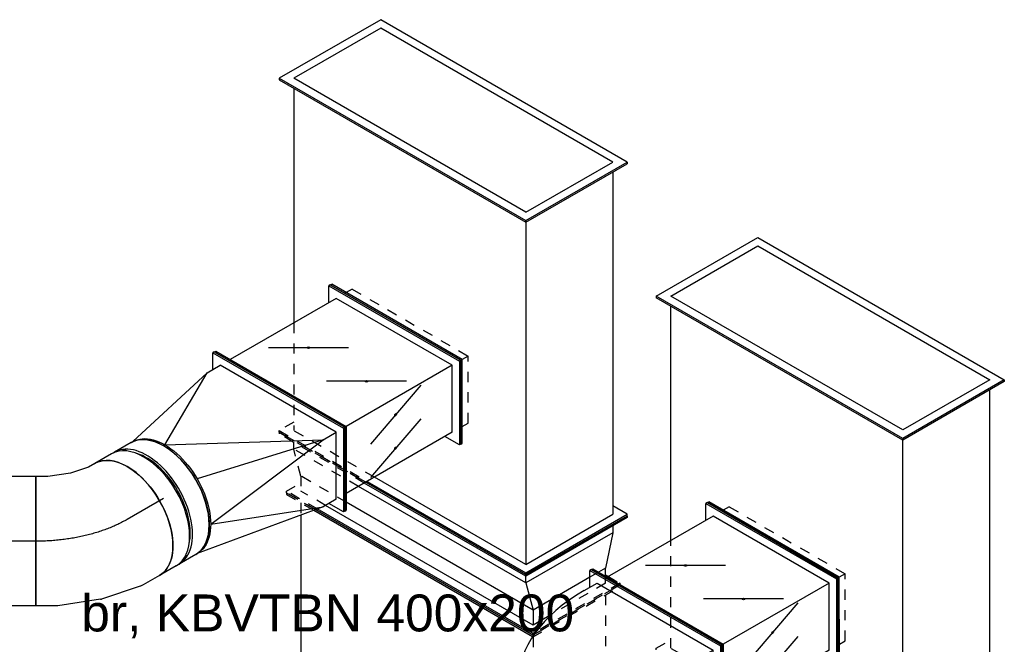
# Model space of a CAD drawing. Extents: x -238422 to 258194, y -34825 to 126331.
# Tile 99 of 239: x -22323 to -19923, y -18336 to -16813. Entities that reach past the tile are written whole.
import ezdxf
from ezdxf.enums import TextEntityAlignment as Align

# ---------------------------------------------------------------- set-up
doc = ezdxf.new("R2010")
doc.units = 0
doc.header["$LTSCALE"] = 50
doc.linetypes.add('CENTER2', pattern=[28.575, 19.05, -3.175, 3.175, -3.175])
doc.linetypes.add('STREEPJES', pattern=[0.1, 0.05, -0.05])
doc.layers.get('0').update_dxf_attribs({"linetype": 'CONTINUOUS'})
for name, color, linetype in [('WL570---_RETOUR', 112, 'CONTINUOUS'), ('WL570---_TOEVOER', 3, 'CONTINUOUS'), ('WL570---_TOEVOER_HL', 8, 'CONTINUOUS'), ('WM570---_RETOUR_PR', 1, 'CONTINUOUS'), ('WM570---_TOEVOER_PR', 1, 'CONTINUOUS')]:
    doc.layers.add(name, color=color, linetype=linetype)
doc.styles.add('BURO-018', font='ARIAL.TTF', dxfattribs={"height": 90})

# ---------------------------------------------------------------- blocks, each defined once
blk = doc.blocks.new('*U1488')
at = {"color": 8, "linetype": 'STREEPJES', "ltscale": 10}
for p, q in [((112.3, 406.6, 10099.5), (116.4, 406.6, 10099.5)), ((233.4, 196.8, 10099.5), (112.3, 406.6, 10099.5)), ((238.8, 194.5, 10099.5), (116.4, 406.6, 10099.5)), ((136.8, 371.2, 10099.5), (1013.8, 371.2, 10099.5)), ((236.9, 194.5, 10099.5), (238.8, 194.5, 10099.5)), ((238.3, 193.5, 10099.5), (238.8, 194.5, 10099.5)), ((238.8, 194.5, 10099.5), (672.5, 194.5, 10099.5)), ((752.1, 194.5, 10099.5), (1115.8, 194.5, 10099.5)), ((-112.3, -406.6, 10099.5), (-71.3, -335.6, 10099.5)), ((-108.2, -406.6, 10099.5), (-69.7, -339.9, 10099.5)), ((-87.8, -371.2, 10099.5), (-58, -371.2, 10099.5)), ((538.3, -371.2, 10099.5), (1442.4, -371.2, 10099.5)), ((-112.3, -406.6, 10099.5), (-108.2, -406.6, 10099.5))]:
    blk.add_line(p, q, dxfattribs=at)
at = {"color": 0, "ltscale": 10}
for p, q in [((2027, 406.6, 10099.5), (2006.5, 371.2, 10099.5)), ((2031, 406.6, 10099.5), (2027, 406.6, 10099.5)), ((2149.4, 194.5, 10099.5), (2027, 406.6, 10099.5)), ((2153.5, 194.5, 10099.5), (2031, 406.6, 10099.5)), ((1013.8, 371.2, 10099.5), (2027, 371.2, 10099.5)), ((2129, 194.5, 10099.5), (2027, 371.2, 10099.5)), ((-71.3, -335.6, 10099.5), (234.7, 194.5, 10099.5)), ((-69.7, -339.9, 10099.5), (238.3, 193.5, 10099.5)), ((234.7, 194.5, 10099.5), (233.4, 196.8, 10099.5)), ((234.7, 194.5, 10099.5), (236.9, 194.5, 10099.5)), ((672.5, 194.5, 10099.5), (752.1, 194.5, 10099.5)), ((1115.8, 194.5, 10099.5), (2129, 194.5, 10099.5)), ((2129, 194.5, 10099.5), (1802.4, -371.2, 10099.5)), ((1802.4, -406.6, 10099.5), (2149.4, 194.5, 10099.5)), ((1806.5, -406.6, 10099.5), (2153.5, 194.5, 10099.5)), ((2153.5, 194.5, 10099.5), (2149.4, 194.5, 10099.5)), ((-58, -371.2, 10099.5), (538.3, -371.2, 10099.5)), ((1442.4, -371.2, 10099.5), (1802.4, -371.2, 10099.5)), ((1782, -371.2, 10099.5), (1802.4, -406.6, 10099.5)), ((1806.5, -406.6, 10099.5), (1802.4, -406.6, 10099.5))]:
    blk.add_line(p, q, dxfattribs=at)
at = {"layer": 'WM570---_TOEVOER_PR', "color": 1, "style": 'BURO-018'}
blk.add_attdef('POSNR', text='', height=90, dxfattribs=at).set_placement((0, 0), align=Align.MIDDLE)
blk = doc.blocks.new('*U1519')
at = {"color": 0, "ltscale": 10}
for p, q in [((102.1, 424.3, 9377.8), (-244.9, -176.8, 9377.8)), ((102.1, 424.3, 9377.8), (106.1, 424.3, 9377.8)), ((244.9, 176.8, 9377.8), (102.1, 424.3, 9377.8)), ((249, 176.8, 9377.8), (106.1, 424.3, 9377.8)), ((960.8, 424.3, 9377.8), (940.4, 388.9, 9377.8)), ((964.9, 424.3, 9377.8), (960.8, 424.3, 9377.8)), ((1103.7, 176.8, 9377.8), (960.8, 424.3, 9377.8)), ((1107.7, 176.8, 9377.8), (964.9, 424.3, 9377.8)), ((102.1, 388.9, 9377.8), (-224.5, -176.8, 9377.8)), ((224.5, 176.8, 9377.8), (102.1, 388.9, 9377.8)), ((126.6, 388.9, 9377.8), (960.8, 388.9, 9377.8)), ((1083.2, 176.8, 9377.8), (960.8, 388.9, 9377.8)), ((224.5, 176.8, 9377.8), (-102.1, -388.9, 9377.8)), ((-102.1, -424.3, 9377.8), (244.9, 176.8, 9377.8)), ((-98, -424.3, 9377.8), (249, 176.8, 9377.8)), ((244.9, 176.8, 9377.8), (249, 176.8, 9377.8)), ((249, 176.8, 9377.8), (1083.2, 176.8, 9377.8)), ((1083.2, 176.8, 9377.8), (870.3, -192.1, 9377.8)), ((880.5, -209.8, 9377.8), (1103.7, 176.8, 9377.8)), ((882.5, -213.3, 9377.8), (1107.7, 176.8, 9377.8)), ((1107.7, 176.8, 9377.8), (1103.7, 176.8, 9377.8)), ((-244.9, -176.8, 9377.8), (-102.1, -424.3, 9377.8)), ((-224.5, -176.8, 9377.8), (-102.1, -388.9, 9377.8)), ((-77.6, -388.9, 9377.8), (494, -388.9, 9377.8)), ((-102.1, -424.3, 9377.8), (-98, -424.3, 9377.8))]:
    blk.add_line(p, q, dxfattribs=at)
at = {"color": 8, "linetype": 'STREEPJES', "ltscale": 10}
for p, q in [((870.3, -192.1, 9377.8), (756.6, -388.9, 9377.8)), ((756.6, -424.3, 9377.8), (880.5, -209.8, 9377.8)), ((760.7, -424.3, 9377.8), (882.5, -213.3, 9377.8)), ((494, -388.9, 9377.8), (756.6, -388.9, 9377.8)), ((736.2, -388.9, 9377.8), (756.6, -424.3, 9377.8)), ((760.7, -424.3, 9377.8), (756.6, -424.3, 9377.8))]:
    blk.add_line(p, q, dxfattribs=at)
at = {"layer": 'WM570---_TOEVOER_PR', "color": 1, "style": 'BURO-018'}
blk.add_attdef('POSNR', text='', height=90, dxfattribs=at).set_placement((0, 0), align=Align.MIDDLE)
blk = doc.blocks.new('*U1527')
at = {"color": 0, "ltscale": 10}
for p, q in [((0, 157.5, 9017.4), (382.2, 157.5, 9017.4)), ((0, -157.5, 9017.4), (0, 157.5, 9017.4)), ((382.2, 157.5, 9017.4), (382.2, -157.5, 9017.4)), ((0, -157.5, 9017.4), (382.2, -157.5, 9017.4))]:
    blk.add_line(p, q, dxfattribs=at)
at = {"layer": 'WL570---_TOEVOER_HL', "linetype": 'CENTER2'}
blk.add_line((0, 0, 9017.4), (382.2, 0, 9017.4), dxfattribs=at)
at = {"layer": 'WM570---_TOEVOER_PR', "color": 1, "style": 'BURO-018'}
blk.add_attdef('POSNR', text='', height=90, dxfattribs=at).set_placement((0, 0), align=Align.MIDDLE)
blk = doc.blocks.new('*U1528')
at = {"color": 0, "ltscale": 10}
for p, q in [((-106.6, 157.5, 9017.4), (-60.7, 157.5, 9017.4)), ((-52.8, 156.7, 9017.4), (44.8, 136.7, 9017.4)), ((47.3, 136, 9017.4), (145.2, 98, 9017.4)), ((145.2, 98, 9017.4), (145.5, 97.9, 9017.4)), ((145.5, 97.9, 9017.4), (191.8, 71.1, 9017.4)), ((191.8, 71.1, 9017.4), (34.3, -201.6, 9017.4)), ((-106.6, -157.5, 9017.4), (-88.6, -157.5, 9017.4)), ((-88.6, -157.5, 9017.4), (-43.1, -166.8, 9017.4)), ((-43.1, -166.8, 9017.4), (8.8, -187, 9017.4)), ((8.8, -187, 9017.4), (34.3, -201.6, 9017.4))]:
    blk.add_line(p, q, dxfattribs=at)
at = {"color": 0, "ltscale": 10, "extrusion": (-2.03185e-17, 7.58296e-17, -1)}
for centre, major_axis, ratio, start_param, end_param in [((-106.6, 0, 9017.4), (0, -157.5), 0.57735, 0, 3.141593), ((-72.7, 0, 9017.4), (15.9, 157.3), 0.497511, 6.232846, 6.333525)]:
    blk.add_ellipse(centre, major_axis=major_axis, ratio=ratio, start_param=start_param, end_param=end_param, dxfattribs=at)
at = {"color": 0, "ltscale": 10}
blk.add_ellipse((1.5, -15.2, 9017.4), major_axis=(-44.6, -151.6), ratio=0.313149, start_param=3.11519, end_param=3.167995, dxfattribs=at)
at = {"layer": 'WL570---_TOEVOER_HL', "linetype": 'CENTER2', "extrusion": (-2.03185e-17, 7.58296e-17, -1)}
blk.add_ellipse((22.1, -222.8, 9017.4), major_axis=(-272.8, 157.5), ratio=0.57735, start_param=0.785398, end_param=1.570796, dxfattribs=at)
at = {"layer": 'WM570---_TOEVOER_PR', "color": 1, "style": 'BURO-018'}
blk.add_attdef('POSNR', text='', height=90, dxfattribs=at).set_placement((0, 0), align=Align.MIDDLE)
blk = doc.blocks.new('*U1941')
at = {"color": 0, "ltscale": 10}
for p, q in [((-51, 157.5, 9128.8), (-4.1, 157.5, 9128.8)), ((4.1, 157.5, 9128.8), (51, 157.5, 9128.8)), ((-51, -157.5, 9128.8), (-4.1, -157.5, 9128.8)), ((4.1, -157.5, 9128.8), (51, -157.5, 9128.8))]:
    blk.add_line(p, q, dxfattribs=at)
for centre, major_axis, start_param, end_param in [((-51, 0, 9128.8), (0, -157.5), 3.141593, 6.283185), ((-4.1, 0, 9128.8), (0, -157.5), 3.141593, 6.328096), ((4.1, 0, 9128.8), (0, -157.5), 3.141593, 6.283185), ((51, 0, 9128.8), (0, -157.5), 3.141593, 6.283185), ((-4.1, 0, 9128.8), (0, -157.5), 3.096682, 3.138451), ((-4.1, 0, 9128.8), (0, -149.6), 3.693417, 5.731361)]:
    blk.add_ellipse(centre, major_axis=major_axis, ratio=0.57735, start_param=start_param, end_param=end_param, dxfattribs=at)
at = {"layer": 'WL570---_TOEVOER_HL', "linetype": 'CENTER2'}
blk.add_line((-51, 0, 9128.8), (51, 0, 9128.8), dxfattribs=at)
at = {"layer": 'WM570---_TOEVOER_PR', "color": 1, "style": 'BURO-018'}
blk.add_attdef('POSNR', text='', height=90, dxfattribs=at).set_placement((0, 0), align=Align.MIDDLE)
blk = doc.blocks.new('*U1942')
at = {"color": 0, "ltscale": 10}
for p, q in [((-147, 70.7, 9393), (-44.9, 247.5, 9393)), ((-142.9, 70.7, 9393), (-40.8, 247.5, 9393)), ((-44.9, 247.5, 9393), (-40.8, 247.5, 9393)), ((-40.8, 247.5, 9393), (-20.4, 212.1, 9393)), ((-40.8, 212.1, 9393), (-122.5, 70.7, 9393)), ((-40.8, 212.1, 9393), (-4.1, 212.1, 9393)), ((254.1, 111.4, 9393), (-4.1, 212.1, 9393)), ((-4.1, 212.1, 9393), (318.4, 157.5, 9393)), ((322.5, 157.5, 9393), (318.4, 157.5, 9393)), ((341.1, 149.6, 9393), (349.2, 149.6, 9393)), ((254.1, 111.4, 9393), (-85.7, 70.7, 9393)), ((-147, 70.7, 9393), (-142.9, 70.7, 9393)), ((36.7, -247.5, 9393), (-147, 70.7, 9393)), ((40.8, -247.5, 9393), (-142.9, 70.7, 9393)), ((-122.5, 70.7, 9393), (40.8, -212.1, 9393)), ((-85.7, 70.7, 9393), (-122.5, 70.7, 9393)), ((254.1, -111.4, 9393), (-85.7, 70.7, 9393)), ((-85.7, 70.7, 9393), (227.5, 0, 9393)), ((254.1, -111.4, 9393), (77.6, -212.1, 9393)), ((77.6, -212.1, 9393), (318.4, -157.5, 9393)), ((322.5, -157.5, 9393), (318.4, -157.5, 9393)), ((341.1, -149.6, 9393), (349.2, -149.6, 9393)), ((61.2, -212.1, 9393), (40.8, -247.5, 9393)), ((77.6, -212.1, 9393), (40.8, -212.1, 9393)), ((36.7, -247.5, 9393), (40.8, -247.5, 9393))]:
    blk.add_line(p, q, dxfattribs=at)
at = {"color": 0, "ltscale": 10, "extrusion": (1.50663e-16, -1.83133e-16, -1)}
for centre, start_param, end_param in [((318.4, 0, 9393), 0, 3.141593), ((322.5, 0, 9393), 0, 3.141593), ((322.5, 0, 9393), 3.4027, 3.44948), ((322.5, 0, 9393), 5.975298, 6.022078)]:
    blk.add_ellipse(centre, major_axis=(0, -157.5), ratio=0.57735, start_param=start_param, end_param=end_param, dxfattribs=at)
at = {"color": 0, "ltscale": 10}
blk.add_ellipse((369.5, 0, 9393), major_axis=(0, -149.6), ratio=0.57735, start_param=3.693417, end_param=5.731361, dxfattribs=at)
at = {"layer": 'WM570---_TOEVOER_PR', "color": 1, "style": 'BURO-018'}
blk.add_attdef('POSNR', text='', height=90, dxfattribs=at).set_placement((0, 0), align=Align.MIDDLE)
blk = doc.blocks.new('*U1957')
at = {"color": 0, "ltscale": 10}
for p, q in [((-302.1, 70.7, 8532.7), (-200, 247.5, 8532.7)), ((-298, 70.7, 8532.7), (-195.9, 247.5, 8532.7)), ((-200, 247.5, 8532.7), (-195.9, 247.5, 8532.7)), ((-195.9, 247.5, 8532.7), (-175.5, 212.1, 8532.7)), ((-195.9, 212.1, 8532.7), (-277.6, 70.7, 8532.7)), ((-159.2, 212.1, 8532.7), (-195.9, 212.1, 8532.7)), ((-189.6, 121.6, 8532.7), (-191, 119.1, 8532.7)), ((-189.6, 121.6, 8532.7), (200.1, -103.4, 8532.7)), ((-191, 119.1, 8532.7), (198.7, -105.9, 8532.7)), ((-172.2, 101.8, 8532.7), (-169.4, 106.6, 8532.7)), ((-302.1, 70.7, 8532.7), (-298, 70.7, 8532.7)), ((-118.4, -247.5, 8532.7), (-302.1, 70.7, 8532.7)), ((-114.3, -247.5, 8532.7), (-298, 70.7, 8532.7)), ((-114.3, -212.1, 8532.7), (-277.6, 70.7, 8532.7)), ((-240.8, 70.7, 8532.7), (-277.6, 70.7, 8532.7)), ((174.2, -98.2, 8532.7), (177, -93.4, 8532.7)), ((200.1, -103.4, 8532.7), (198.7, -105.9, 8532.7)), ((-93.9, -212.1, 8532.7), (-114.3, -247.5, 8532.7)), ((-77.5, -212.1, 8532.7), (-114.3, -212.1, 8532.7)), ((-118.4, -247.5, 8532.7), (-114.3, -247.5, 8532.7))]:
    blk.add_line(p, q, dxfattribs=at)
for centre, major_axis, end_param in [((-220.4, 318.2, 8532.7), (-129.9, 75), 2.555907), ((-302.1, 176.8, 8532.7), (-129.9, 75), 3.141593), ((-302.1, 176.8, 8532.7), (-476.3, 275), 3.141593)]:
    blk.add_ellipse(centre, major_axis=major_axis, ratio=0.57735, start_param=2.356194, end_param=end_param, dxfattribs=at)
at = {"layer": 'WM570---_RETOUR_PR', "color": 1, "style": 'BURO-018'}
blk.add_attdef('POSNR', text='', height=90, dxfattribs=at).set_placement((0, 0), align=Align.MIDDLE)
blk = doc.blocks.new('*U1958')
at = {"ltscale": 10}
h = blk.add_hatch(color=2, dxfattribs=at)
edge = h.paths.add_edge_path()
edge.add_ellipse((-61.2, 176.8), major_axis=(2.6, 1.5), ratio=0.57735, start_angle=0, end_angle=360)
h = blk.add_hatch(color=2, dxfattribs=at)
edge = h.paths.add_edge_path()
edge.add_ellipse((-102.1, 106.1), major_axis=(2.6, 1.5), ratio=0.57735, start_angle=0, end_angle=360)
h = blk.add_hatch(color=2, dxfattribs=at)
edge = h.paths.add_edge_path()
edge.add_ellipse((-81.6, 0), major_axis=(-2.89, 1.67), ratio=0.57735, start_angle=0, end_angle=360)
h = blk.add_hatch(color=2, dxfattribs=at)
edge = h.paths.add_edge_path()
edge.add_ellipse((0, -141.4), major_axis=(-2.89, 1.67), ratio=0.57735, start_angle=0, end_angle=360)
at = {"color": 2, "ltscale": 10}
for p, q in [((-306.2, 70.7, 8760.8), (-204.1, 247.5, 8760.8)), ((-302.1, 70.7, 8760.8), (-200, 247.5, 8760.8)), ((-204.1, 247.5, 8760.8), (-200, 247.5, 8760.8)), ((-200, 247.5, 8760.8), (-179.6, 212.1, 8760.8)), ((16.3, 70.7, 8760.8), (118.4, 247.5, 8760.8)), ((20.4, 70.7, 8760.8), (122.5, 247.5, 8760.8)), ((122.5, 247.5, 8760.8), (118.4, 247.5, 8760.8)), ((-200, 212.1, 8760.8), (-281.7, 70.7, 8760.8)), ((-200, 212.1, 8760.8), (98, 212.1, 8760.8)), ((-150.2, 145.3, 8760.8), (27.8, 208.2, 8760.8)), ((-191.1, 74.6, 8760.8), (-13.1, 137.5, 8760.8)), ((-306.2, 70.7, 8760.8), (-302.1, 70.7, 8760.8)), ((-122.5, -247.5, 8760.8), (-306.2, 70.7, 8760.8)), ((-118.4, -247.5, 8760.8), (-302.1, 70.7, 8760.8)), ((-281.7, 70.7, 8760.8), (-118.4, -212.1, 8760.8)), ((-281.7, 70.7, 8760.8), (16.3, 70.7, 8760.8)), ((-166.1, 48.7, 8760.8), (2.8, -48.8, 8760.8)), ((20.4, 70.7, 8760.8), (16.3, 70.7, 8760.8)), ((200, -247.5, 8760.8), (16.3, 70.7, 8760.8)), ((204.1, -247.5, 8760.8), (20.4, 70.7, 8760.8)), ((-84.4, -92.7, 8760.8), (84.4, -190.2, 8760.8)), ((-98, -212.1, 8760.8), (-118.4, -247.5, 8760.8)), ((-118.4, -212.1, 8760.8), (179.6, -212.1, 8760.8)), ((-122.5, -247.5, 8760.8), (-118.4, -247.5, 8760.8)), ((204.1, -247.5, 8760.8), (200, -247.5, 8760.8))]:
    blk.add_line(p, q, dxfattribs=at)
for centre, major_axis in [((-61.2, 176.8, 8760.8), (2.6, 1.5)), ((-102.1, 106.1, 8760.8), (2.6, 1.5)), ((-81.6, 0, 8760.8), (-2.89, 1.67)), ((0, -141.4, 8760.8), (-2.89, 1.67))]:
    blk.add_ellipse(centre, major_axis=major_axis, ratio=0.57735, dxfattribs=at)
at = {"layer": 'WL570---_TOEVOER', "color": 1, "style": 'BURO-018'}
blk.add_attdef('I', text='', height=90, dxfattribs=at).set_placement((0, 0), align=Align.MIDDLE)
at = {"layer": 'WM570---_TOEVOER_PR', "color": 1, "style": 'BURO-018'}
blk.add_attdef('POSNR', text='', height=90, dxfattribs=at).set_placement((0, 0), align=Align.MIDDLE)
blk = doc.blocks.new('*U1959')
at = {"ltscale": 10}
h = blk.add_hatch(color=2, dxfattribs=at)
edge = h.paths.add_edge_path()
edge.add_ellipse((-61.2, 176.8), major_axis=(2.6, 1.5), ratio=0.57735, start_angle=0, end_angle=360)
h = blk.add_hatch(color=2, dxfattribs=at)
edge = h.paths.add_edge_path()
edge.add_ellipse((-102.1, 106.1), major_axis=(2.6, 1.5), ratio=0.57735, start_angle=0, end_angle=360)
h = blk.add_hatch(color=2, dxfattribs=at)
edge = h.paths.add_edge_path()
edge.add_ellipse((-81.6, 0), major_axis=(-2.89, 1.67), ratio=0.57735, start_angle=0, end_angle=360)
h = blk.add_hatch(color=2, dxfattribs=at)
edge = h.paths.add_edge_path()
edge.add_ellipse((0, -141.4), major_axis=(-2.89, 1.67), ratio=0.57735, start_angle=0, end_angle=360)
at = {"color": 2, "ltscale": 10}
for p, q in [((-306.2, 70.7, 9511.3), (-204.1, 247.5, 9511.3)), ((-302.1, 70.7, 9511.3), (-200, 247.5, 9511.3)), ((-204.1, 247.5, 9511.3), (-200, 247.5, 9511.3)), ((-200, 247.5, 9511.3), (-179.6, 212.1, 9511.3)), ((16.3, 70.7, 9511.3), (118.4, 247.5, 9511.3)), ((20.4, 70.7, 9511.3), (122.5, 247.5, 9511.3)), ((122.5, 247.5, 9511.3), (118.4, 247.5, 9511.3)), ((-200, 212.1, 9511.3), (-281.7, 70.7, 9511.3)), ((-200, 212.1, 9511.3), (98, 212.1, 9511.3)), ((-150.2, 145.3, 9511.3), (27.8, 208.2, 9511.3)), ((-191.1, 74.6, 9511.3), (-13.1, 137.5, 9511.3)), ((-306.2, 70.7, 9511.3), (-302.1, 70.7, 9511.3)), ((-122.5, -247.5, 9511.3), (-306.2, 70.7, 9511.3)), ((-118.4, -247.5, 9511.3), (-302.1, 70.7, 9511.3)), ((-281.7, 70.7, 9511.3), (-118.4, -212.1, 9511.3)), ((-281.7, 70.7, 9511.3), (16.3, 70.7, 9511.3)), ((-166.1, 48.7, 9511.3), (2.8, -48.8, 9511.3)), ((20.4, 70.7, 9511.3), (16.3, 70.7, 9511.3)), ((200, -247.5, 9511.3), (16.3, 70.7, 9511.3)), ((204.1, -247.5, 9511.3), (20.4, 70.7, 9511.3)), ((-84.4, -92.7, 9511.3), (84.4, -190.2, 9511.3)), ((-98, -212.1, 9511.3), (-118.4, -247.5, 9511.3)), ((-118.4, -212.1, 9511.3), (179.6, -212.1, 9511.3)), ((-122.5, -247.5, 9511.3), (-118.4, -247.5, 9511.3)), ((204.1, -247.5, 9511.3), (200, -247.5, 9511.3))]:
    blk.add_line(p, q, dxfattribs=at)
for centre, major_axis in [((-61.2, 176.8, 9511.3), (2.6, 1.5)), ((-102.1, 106.1, 9511.3), (2.6, 1.5)), ((-81.6, 0, 9511.3), (-2.89, 1.67)), ((0, -141.4, 9511.3), (-2.89, 1.67))]:
    blk.add_ellipse(centre, major_axis=major_axis, ratio=0.57735, dxfattribs=at)
at = {"layer": 'WL570---_TOEVOER', "color": 1, "style": 'BURO-018'}
blk.add_attdef('I', text='', height=90, dxfattribs=at).set_placement((0, 0), align=Align.MIDDLE)
at = {"layer": 'WM570---_TOEVOER_PR', "color": 1, "style": 'BURO-018'}
blk.add_attdef('POSNR', text='', height=90, dxfattribs=at).set_placement((0, 0), align=Align.MIDDLE)
blk = doc.blocks.new('*U1960')
at = {"color": 0, "ltscale": 10}
for p, q in [((-4.1, 247.5, 9655.7), (-106.1, 70.7, 9655.7)), ((0, 247.5, 9655.7), (-102.1, 70.7, 9655.7)), ((0, 247.5, 9655.7), (-4.1, 247.5, 9655.7)), ((-24.5, 212.1, 9655.7), (-40.8, 212.1, 9655.7)), ((-122.5, 70.7, 9655.7), (-106.1, 70.7, 9655.7)), ((-102.1, 70.7, 9655.7), (-106.1, 70.7, 9655.7)), ((-106.1, 70.7, 9655.7), (77.6, -247.5, 9655.7)), ((-102.1, 70.7, 9655.7), (81.6, -247.5, 9655.7)), ((40.8, -212.1, 9655.7), (57.2, -212.1, 9655.7)), ((81.6, -247.5, 9655.7), (77.6, -247.5, 9655.7))]:
    blk.add_line(p, q, dxfattribs=at)
at = {"color": 8, "linetype": 'STREEPJES', "ltscale": 10}
for p, q in [((-40.8, 212.1, 9655.7), (-122.5, 70.7, 9655.7)), ((-20.4, 212.1, 9655.7), (-24.5, 212.1, 9655.7)), ((40.8, -212.1, 9655.7), (-122.5, 70.7, 9655.7)), ((-106.1, 70.7, 9655.7), (-102.1, 70.7, 9655.7)), ((57.2, -212.1, 9655.7), (61.2, -212.1, 9655.7))]:
    blk.add_line(p, q, dxfattribs=at)
at = {"layer": 'WM570---_TOEVOER_PR', "color": 1, "style": 'BURO-018'}
blk.add_attdef('POSNR', text='', height=90, dxfattribs=at).set_placement((0, 0), align=Align.MIDDLE)
blk = doc.blocks.new('*U1961')
at = {"color": 0, "ltscale": 10}
for p, q in [((-4.1, 247.5, 8905.1), (-106.1, 70.7, 8905.1)), ((0, 247.5, 8905.1), (-102.1, 70.7, 8905.1)), ((0, 247.5, 8905.1), (-4.1, 247.5, 8905.1)), ((-24.5, 212.1, 8905.1), (-40.8, 212.1, 8905.1)), ((-122.5, 70.7, 8905.1), (-106.1, 70.7, 8905.1)), ((-102.1, 70.7, 8905.1), (-106.1, 70.7, 8905.1)), ((-106.1, 70.7, 8905.1), (77.6, -247.5, 8905.1)), ((-102.1, 70.7, 8905.1), (81.6, -247.5, 8905.1)), ((40.8, -212.1, 8905.1), (57.2, -212.1, 8905.1)), ((81.6, -247.5, 8905.1), (77.6, -247.5, 8905.1))]:
    blk.add_line(p, q, dxfattribs=at)
at = {"color": 8, "linetype": 'STREEPJES', "ltscale": 10}
for p, q in [((-40.8, 212.1, 8905.1), (-122.5, 70.7, 8905.1)), ((-20.4, 212.1, 8905.1), (-24.5, 212.1, 8905.1)), ((40.8, -212.1, 8905.1), (-122.5, 70.7, 8905.1)), ((-106.1, 70.7, 8905.1), (-102.1, 70.7, 8905.1)), ((57.2, -212.1, 8905.1), (61.2, -212.1, 8905.1))]:
    blk.add_line(p, q, dxfattribs=at)
at = {"layer": 'WM570---_TOEVOER_PR', "color": 1, "style": 'BURO-018'}
blk.add_attdef('POSNR', text='', height=90, dxfattribs=at).set_placement((0, 0), align=Align.MIDDLE)
blk = doc.blocks.new('*U1964')
at = {"color": 8, "linetype": 'STREEPJES', "ltscale": 10}
for p, q in [((-19.7, 213.3, 9237.4), (102.1, 424.3, 9237.4)), ((-17.7, 209.8, 9237.4), (106.1, 424.3, 9237.4)), ((102.1, 424.3, 9237.4), (106.1, 424.3, 9237.4)), ((106.1, 424.3, 9237.4), (126.6, 388.9, 9237.4)), ((-7.5, 192.1, 9237.4), (106.1, 388.9, 9237.4)), ((106.1, 388.9, 9237.4), (368.8, 388.9, 9237.4))]:
    blk.add_line(p, q, dxfattribs=at)
at = {"color": 0, "ltscale": 10}
for p, q in [((613.8, -176.8, 9237.4), (960.8, 424.3, 9237.4)), ((617.8, -176.8, 9237.4), (964.9, 424.3, 9237.4)), ((964.9, 424.3, 9237.4), (960.8, 424.3, 9237.4)), ((964.9, 424.3, 9237.4), (1107.7, 176.8, 9237.4)), ((368.8, 388.9, 9237.4), (940.4, 388.9, 9237.4)), ((638.3, -176.8, 9237.4), (964.9, 388.9, 9237.4)), ((964.9, 388.9, 9237.4), (1087.3, 176.8, 9237.4)), ((-244.9, -176.8, 9237.4), (-19.7, 213.3, 9237.4)), ((-240.9, -176.8, 9237.4), (-17.7, 209.8, 9237.4)), ((-220.5, -176.8, 9237.4), (-7.5, 192.1, 9237.4)), ((1107.7, 176.8, 9237.4), (760.7, -424.3, 9237.4)), ((1087.3, 176.8, 9237.4), (760.7, -388.9, 9237.4)), ((-244.9, -176.8, 9237.4), (-240.9, -176.8, 9237.4)), ((-102.1, -424.3, 9237.4), (-244.9, -176.8, 9237.4)), ((-98, -424.3, 9237.4), (-240.9, -176.8, 9237.4)), ((-98, -388.9, 9237.4), (-220.5, -176.8, 9237.4)), ((-220.5, -176.8, 9237.4), (613.8, -176.8, 9237.4)), ((617.8, -176.8, 9237.4), (613.8, -176.8, 9237.4)), ((756.6, -424.3, 9237.4), (613.8, -176.8, 9237.4)), ((760.7, -424.3, 9237.4), (617.8, -176.8, 9237.4)), ((760.7, -388.9, 9237.4), (638.3, -176.8, 9237.4)), ((-77.6, -388.9, 9237.4), (-98, -424.3, 9237.4)), ((-98, -388.9, 9237.4), (736.2, -388.9, 9237.4)), ((-102.1, -424.3, 9237.4), (-98, -424.3, 9237.4)), ((760.7, -424.3, 9237.4), (756.6, -424.3, 9237.4))]:
    blk.add_line(p, q, dxfattribs=at)
at = {"layer": 'WM570---_RETOUR_PR', "color": 1, "style": 'BURO-018'}
blk.add_attdef('POSNR', text='', height=90, dxfattribs=at).set_placement((0, 0), align=Align.MIDDLE)
blk = doc.blocks.new('*U1965')
at = {"color": 8, "linetype": 'STREEPJES', "ltscale": 10}
for p, q in [((95.2, 216.9, 10070.6), (215, 424.3, 10070.6)), ((97.3, 213.3, 10070.6), (219.1, 424.3, 10070.6)), ((219.1, 424.3, 10070.6), (215, 424.3, 10070.6)), ((30.5, 335.6, 10070.6), (71.4, 406.6, 10070.6)), ((32.1, 331.3, 10070.6), (75.5, 406.6, 10070.6)), ((71.4, 406.6, 10070.6), (75.5, 406.6, 10070.6)), ((75.5, 406.6, 10070.6), (95.9, 371.2, 10070.6)), ((87.1, 231, 10070.6), (178.2, 388.9, 10070.6)), ((112.3, 371.2, 10070.6), (178.2, 388.9, 10070.6)), ((178.2, 388.9, 10070.6), (194.6, 388.9, 10070.6)), ((40.8, 311.1, 10070.6), (75.5, 371.2, 10070.6)), ((48.5, 260.8, 10070.6), (112.3, 371.2, 10070.6)), ((112.3, 371.2, 10070.6), (75.5, 371.2, 10070.6)), ((-153.1, -406.6, 10070.6), (-274.2, -196.8, 10070.6)), ((-149, -406.6, 10070.6), (-267.3, -201.8, 10070.6)), ((-149, -371.2, 10070.6), (-225.1, -239.5, 10070.6)), ((-122, -354.4, 10070.6), (-134.2, -333.2, 10070.6)), ((-149, -371.2, 10070.6), (-131.7, -371.2, 10070.6)), ((-132.7, -378.3, 10070.6), (-149, -406.6, 10070.6)), ((-153.1, -406.6, 10070.6), (-149, -406.6, 10070.6))]:
    blk.add_line(p, q, dxfattribs=at)
at = {"color": 0, "ltscale": 10}
for p, q in [((-275.6, -194.5, 10070.6), (30.5, 335.6, 10070.6)), ((-271.5, -194.5, 10070.6), (32.1, 331.3, 10070.6)), ((-251.1, -194.5, 10070.6), (40.8, 311.1, 10070.6)), ((-214.3, -194.5, 10070.6), (48.5, 260.8, 10070.6)), ((-148.4, -176.8, 10070.6), (87.1, 231, 10070.6)), ((-132, -176.8, 10070.6), (95.2, 216.9, 10070.6)), ((-127.9, -176.8, 10070.6), (97.3, 213.3, 10070.6)), ((-148.4, -176.8, 10070.6), (-214.3, -194.5, 10070.6)), ((-148.4, -176.8, 10070.6), (-132, -176.8, 10070.6)), ((-25.9, -388.9, 10070.6), (-148.4, -176.8, 10070.6)), ((-127.9, -176.8, 10070.6), (-132, -176.8, 10070.6)), ((10.9, -424.3, 10070.6), (-132, -176.8, 10070.6)), ((14.9, -424.3, 10070.6), (-127.9, -176.8, 10070.6)), ((-275.6, -194.5, 10070.6), (-271.5, -194.5, 10070.6)), ((-274.2, -196.8, 10070.6), (-275.6, -194.5, 10070.6)), ((-267.3, -201.8, 10070.6), (-271.5, -194.5, 10070.6)), ((-225.1, -239.5, 10070.6), (-251.1, -194.5, 10070.6)), ((-214.3, -194.5, 10070.6), (-251.1, -194.5, 10070.6)), ((-134.2, -333.2, 10070.6), (-214.3, -194.5, 10070.6)), ((-112.3, -371.2, 10070.6), (-122, -354.4, 10070.6)), ((-128.6, -371.2, 10070.6), (-132.7, -378.3, 10070.6)), ((-131.7, -371.2, 10070.6), (-112.3, -371.2, 10070.6)), ((-25.9, -388.9, 10070.6), (-112.3, -371.2, 10070.6)), ((-9.6, -388.9, 10070.6), (-25.9, -388.9, 10070.6)), ((14.9, -424.3, 10070.6), (10.9, -424.3, 10070.6))]:
    blk.add_line(p, q, dxfattribs=at)
at = {"layer": 'WM570---_TOEVOER_PR', "color": 1, "style": 'BURO-018'}
blk.add_attdef('POSNR', text='', height=90, dxfattribs=at).set_placement((0, 0), align=Align.MIDDLE)

msp = doc.modelspace()

# ---------------------------------------------------------------- block references
at = {"layer": 'WL570---_RETOUR'}
for name, p, rotation in [('*U1964', (-20346.85903, -18451.38272, -9237.35462), 90), ('*U1957', (-20908.11409, -18427.02542, -8532.73716), 209.9999999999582)]:
    msp.add_blockref(name, p, dxfattribs=dict(at, rotation=rotation))
at = {"layer": 'WL570---_TOEVOER'}
for name, p, rotation in [('*U1519', (-21266.09784, -17057.86904, -9377.82467), 270), ('*U1960', (-21371.28689, -17632.99281, -9655.66885), 209.9999999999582), ('*U1942', (-21693.02047, -17818.74578, -9392.97448), 209.9999999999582), ('*U1528', (-22152.99343, -18084.31129, -9017.40813), 209.9999999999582), ('*U1941', (-22016.52182, -18005.51937, -9128.83673), 209.9999999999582), ('*U1965', (-21266.09784, -18037.66493, -10070.645), 90), ('*U1961', (-20452.04807, -18163.71558, -8905.1135), 209.9999999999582), ('*U1527', (-22283.49343, -18084.31129, -9017.40813), 180), ('*U1488', (-21266.09784, -18078.48976, -10099.51251), 270)]:
    msp.add_blockref(name, p, dxfattribs=dict(at, rotation=rotation))
ref = msp.add_blockref('*U1959', (-21548.06358, -17735.05488, -9511.33128), dxfattribs=dict(at, rotation=209.9999999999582))
ref.add_attrib('I', 'br, KBVTBN 400x200', dxfattribs={"color": 1, "height": 90, "style": 'BURO-018'}).set_placement((-21572.04017, -18265.07381), align=Align.MIDDLE)
ref = msp.add_blockref('*U1958', (-20628.82477, -18265.77766, -8760.77593), dxfattribs=dict(at, rotation=209.9999999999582))
ref.add_attrib('I', 'br, KBVTBN 400x200', dxfattribs={"color": 1, "height": 90, "style": 'BURO-018'}).set_placement((-20652.80135, -18795.79659), align=Align.MIDDLE)

doc.saveas('drawing.dxf')
